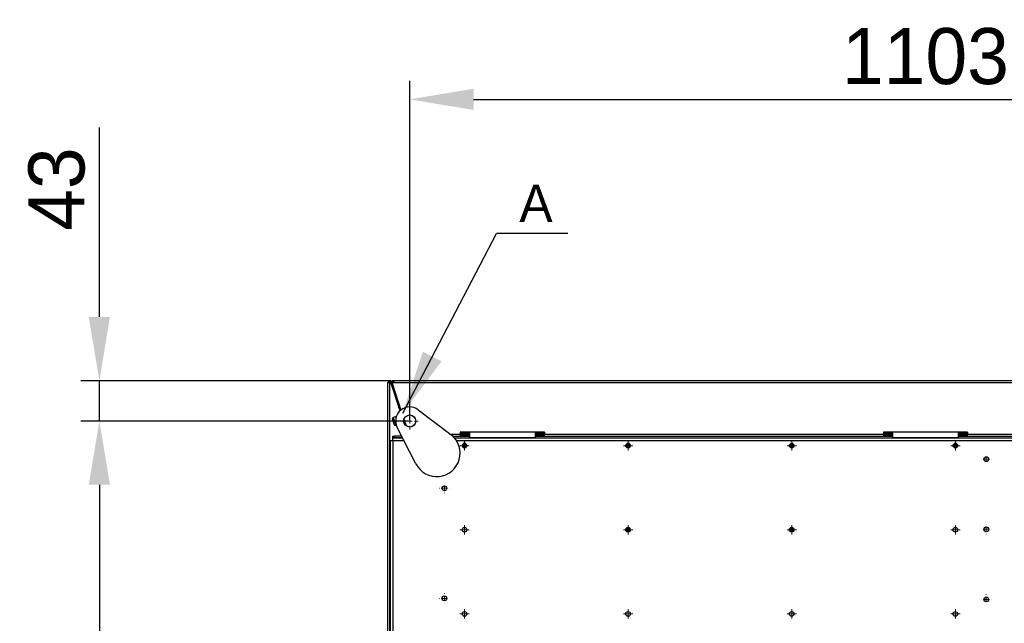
# Model space of a CAD drawing. Header units: millimetres. Extents: x 0 to 39025, y -31299 to 8400.
# Tile 60 of 206: x 13810 to 14863, y -26730 to -26084. Entities that reach past the tile are written whole.
import ezdxf

# ---------------------------------------------------------------- set-up
doc = ezdxf.new("R2010")
doc.units = ezdxf.units.MM
doc.header["$PDSIZE"] = -1
doc.layers.add('ANOTACIJE', color=7, linetype='Continuous')
doc.layers.add('DIMENZIJE', color=4, linetype='Continuous')
doc.styles.add('SLDTEXTSTYLE1', font='Montserrat-Regular.ttf')
doc.styles.add('SLDTEXTSTYLE6', font='txt')
doc.styles.get("Standard").update_dxf_attribs({"font": 'Montserrat-Regular.ttf'})
doc.dimstyles.new('SLDDIMSTYLE0', dxfattribs={"dimtxt": 3, "dimasz": 3.414889, "dimexe": 0, "dimexo": 0.0625, "dimgap": 0.75, "dimtad": 1, "dimdec": 0, "dimlfac": 20, "dimrnd": 1e-09, "dimzin": 12, "dimdsep": 46, "dimtxsty": 'SLDTEXTSTYLE6', "dimsah": 1, "dimcen": 0.09, "dimadec": 0, "dimazin": 3, "dimtfac": 1, "dimtdec": 0, "dimtofl": 0, "dimtmove": 0, "dimatfit": 3, "dimfxl": 1, "dimfrac": 2, "dimtolj": 1, "dimtzin": 12, "dimarcsym": 0})
doc.dimstyles.new('SLDDIMSTYLE3', dxfattribs={"dimtxt": 0.18, "dimasz": 3.414889, "dimexe": 0, "dimexo": 0.0625, "dimgap": 0, "dimtad": 0, "dimtih": 1, "dimtoh": 1, "dimdec": 0, "dimrnd": 1e-09, "dimzin": 0, "dimdsep": 46, "dimtxsty": 'Standard', "dimsah": 1, "dimcen": 0.09, "dimadec": 0, "dimazin": 0, "dimtfac": 3.414889, "dimtdec": 0, "dimtofl": 0, "dimtmove": 0, "dimatfit": 3, "dimfxl": 1, "dimfrac": 2, "dimtolj": 1, "dimtzin": 0, "dimarcsym": 0})

# ---------------------------------------------------------------- blocks, each defined once
blk = doc.blocks.new('SW_CENTERMARKSYMBOL_40')
at = {"color": 0, "linetype": 'Continuous', "lineweight": 18}
for p, q in [((-2.5, 0), (-4.5, 0)), ((0, 0), (-1.25, 0)), ((0, 2.5), (0, 4.5)), ((0, 0), (0, 1.25)), ((0, 0), (0, -1.25)), ((0, 0), (1.25, 0)), ((2.5, 0), (4.5, 0)), ((0, -2.5), (0, -4.5))]:
    blk.add_line(p, q, dxfattribs=at)
blk = doc.blocks.new('SW_CENTERMARKSYMBOL_48')
at = {"color": 0, "linetype": 'Continuous', "lineweight": 18}
for p, q in [((-2.5, 0), (-2.55, 0)), ((0, 0), (-1.25, 0)), ((0, 2.5), (0, 2.55)), ((0, 0), (0, 1.25)), ((0, 0), (0, -1.25)), ((0, 0), (1.25, 0)), ((2.5, 0), (2.55, 0)), ((0, -2.5), (0, -2.55))]:
    blk.add_line(p, q, dxfattribs=at)
blk = doc.blocks.new('SW_CENTERMARKSYMBOL_49')
at = {"color": 0, "linetype": 'Continuous', "lineweight": 18}
for p, q in [((-2.5, 0), (-2.55, 0)), ((0, 0), (-1.25, 0)), ((0, 2.5), (0, 2.55)), ((0, 0), (0, 1.25)), ((0, 0), (0, -1.25)), ((0, 0), (1.25, 0)), ((2.5, 0), (2.55, 0)), ((0, -2.5), (0, -2.55))]:
    blk.add_line(p, q, dxfattribs=at)
blk = doc.blocks.new('SW_CENTERMARKSYMBOL_50')
at = {"color": 0, "linetype": 'Continuous', "lineweight": 18}
for p, q in [((-2.5, 0), (-2.55, 0)), ((0, 0), (-1.25, 0)), ((0, 2.5), (0, 2.55)), ((0, 0), (0, 1.25)), ((0, 0), (0, -1.25)), ((0, 0), (1.25, 0)), ((2.5, 0), (2.55, 0)), ((0, -2.5), (0, -2.55))]:
    blk.add_line(p, q, dxfattribs=at)
blk = doc.blocks.new('SW_CENTERMARKSYMBOL_55')
at = {"color": 0, "linetype": 'Continuous', "lineweight": 18}
for p, q in [((-2.5, 0), (-2.55, 0)), ((0, 0), (-1.25, 0)), ((0, 2.5), (0, 2.55)), ((0, 0), (0, 1.25)), ((0, 0), (0, -1.25)), ((0, 0), (1.25, 0)), ((2.5, 0), (2.55, 0)), ((0, -2.5), (0, -2.55))]:
    blk.add_line(p, q, dxfattribs=at)
blk = doc.blocks.new('SW_CENTERMARKSYMBOL_56')
at = {"color": 0, "linetype": 'Continuous', "lineweight": 18}
for p, q in [((-2.5, 0), (-2.55, 0)), ((0, 0), (-1.25, 0)), ((0, 2.5), (0, 2.55)), ((0, 0), (0, 1.25)), ((0, 0), (0, -1.25)), ((0, 0), (1.25, 0)), ((2.5, 0), (2.55, 0)), ((0, -2.5), (0, -2.55))]:
    blk.add_line(p, q, dxfattribs=at)
blk = doc.blocks.new('SW_CENTERMARKSYMBOL_74')
at = {"color": 0, "linetype": 'Continuous', "lineweight": 18}
for p, q in [((-1.25, 0), (-2.5, 0)), ((0, 0), (-1.25, 0)), ((0, 1.25), (0, 2.5)), ((0, 0), (0, 1.25)), ((0, 0), (0, -1.25)), ((0, 0), (1.25, 0)), ((1.25, 0), (2.5, 0)), ((0, -1.25), (0, -2.5))]:
    blk.add_line(p, q, dxfattribs=at)
blk = doc.blocks.new('SW_CENTERMARKSYMBOL_79')
at = {"color": 0, "linetype": 'Continuous', "lineweight": 18}
for p, q in [((-1.25, 0), (-2.5, 0)), ((0, 0), (-1.25, 0)), ((0, 1.25), (0, 2.5)), ((0, 0), (0, 1.25)), ((0, 0), (0, -1.25)), ((0, 0), (1.25, 0)), ((1.25, 0), (2.5, 0)), ((0, -1.25), (0, -2.5))]:
    blk.add_line(p, q, dxfattribs=at)
blk = doc.blocks.new('SW_CENTERMARKSYMBOL_80')
at = {"color": 0, "linetype": 'Continuous', "lineweight": 18}
for p, q in [((-1.25, 0), (-2.5, 0)), ((0, 0), (-1.25, 0)), ((0, 1.25), (0, 2.5)), ((0, 0), (0, 1.25)), ((0, 0), (0, -1.25)), ((0, 0), (1.25, 0)), ((1.25, 0), (2.5, 0)), ((0, -1.25), (0, -2.5))]:
    blk.add_line(p, q, dxfattribs=at)
blk = doc.blocks.new('SW_CENTERMARKSYMBOL_81')
at = {"color": 0, "linetype": 'Continuous', "lineweight": 18}
for p, q in [((-1.25, 0), (-2.5, 0)), ((0, 0), (-1.25, 0)), ((0, 1.25), (0, 2.5)), ((0, 0), (0, 1.25)), ((0, 0), (0, -1.25)), ((0, 0), (1.25, 0)), ((1.25, 0), (2.5, 0)), ((0, -1.25), (0, -2.5))]:
    blk.add_line(p, q, dxfattribs=at)
blk = doc.blocks.new('SW_CENTERMARKSYMBOL_86')
at = {"color": 0, "linetype": 'Continuous', "lineweight": 18}
for p, q in [((-1.25, 0), (-2.5, 0)), ((0, 0), (-1.25, 0)), ((0, 1.25), (0, 2.5)), ((0, 0), (0, 1.25)), ((0, 0), (0, -1.25)), ((0, 0), (1.25, 0)), ((1.25, 0), (2.5, 0)), ((0, -1.25), (0, -2.5))]:
    blk.add_line(p, q, dxfattribs=at)
blk = doc.blocks.new('SW_CENTERMARKSYMBOL_87')
at = {"color": 0, "linetype": 'Continuous', "lineweight": 18}
for p, q in [((-1.25, 0), (-2.5, 0)), ((0, 0), (-1.25, 0)), ((0, 1.25), (0, 2.5)), ((0, 0), (0, 1.25)), ((0, 0), (0, -1.25)), ((0, 0), (1.25, 0)), ((1.25, 0), (2.5, 0)), ((0, -1.25), (0, -2.5))]:
    blk.add_line(p, q, dxfattribs=at)
blk = doc.blocks.new('SW_CENTERMARKSYMBOL_88')
at = {"color": 0, "linetype": 'Continuous', "lineweight": 18}
for p, q in [((-1.25, 0), (-2.5, 0)), ((0, 0), (-1.25, 0)), ((0, 1.25), (0, 2.5)), ((0, 0), (0, 1.25)), ((0, 0), (0, -1.25)), ((0, 0), (1.25, 0)), ((1.25, 0), (2.5, 0)), ((0, -1.25), (0, -2.5))]:
    blk.add_line(p, q, dxfattribs=at)
blk = doc.blocks.new('SW_CENTERMARKSYMBOL_89')
at = {"color": 0, "linetype": 'Continuous', "lineweight": 18}
for p, q in [((-1.25, 0), (-2.5, 0)), ((0, 0), (-1.25, 0)), ((0, 1.25), (0, 2.5)), ((0, 0), (0, 1.25)), ((0, 0), (0, -1.25)), ((0, 0), (1.25, 0)), ((1.25, 0), (2.5, 0)), ((0, -1.25), (0, -2.5))]:
    blk.add_line(p, q, dxfattribs=at)
blk = doc.blocks.new('SW_CENTERMARKSYMBOL_90')
at = {"color": 0, "linetype": 'Continuous', "lineweight": 18}
for p, q in [((-1.25, 0), (-2.5, 0)), ((0, 0), (-1.25, 0)), ((0, 1.25), (0, 2.5)), ((0, 0), (0, 1.25)), ((0, 0), (0, -1.25)), ((0, 0), (1.25, 0)), ((1.25, 0), (2.5, 0)), ((0, -1.25), (0, -2.5))]:
    blk.add_line(p, q, dxfattribs=at)
blk = doc.blocks.new('SW_CENTERMARKSYMBOL_91')
at = {"color": 0, "linetype": 'Continuous', "lineweight": 18}
for p, q in [((-1.25, 0), (-2.5, 0)), ((0, 0), (-1.25, 0)), ((0, 1.25), (0, 2.5)), ((0, 0), (0, 1.25)), ((0, 0), (0, -1.25)), ((0, 0), (1.25, 0)), ((1.25, 0), (2.5, 0)), ((0, -1.25), (0, -2.5))]:
    blk.add_line(p, q, dxfattribs=at)
blk = doc.blocks.new('SW_CENTERMARKSYMBOL_92')
at = {"color": 0, "linetype": 'Continuous', "lineweight": 18}
for p, q in [((-1.25, 0), (-2.5, 0)), ((0, 0), (-1.25, 0)), ((0, 1.25), (0, 2.5)), ((0, 0), (0, 1.25)), ((0, 0), (0, -1.25)), ((0, 0), (1.25, 0)), ((1.25, 0), (2.5, 0)), ((0, -1.25), (0, -2.5))]:
    blk.add_line(p, q, dxfattribs=at)
blk = doc.blocks.new('SW_CENTERMARKSYMBOL_93')
at = {"color": 0, "linetype": 'Continuous', "lineweight": 18}
for p, q in [((-1.25, 0), (-2.5, 0)), ((0, 0), (-1.25, 0)), ((0, 1.25), (0, 2.5)), ((0, 0), (0, 1.25)), ((0, 0), (0, -1.25)), ((0, 0), (1.25, 0)), ((1.25, 0), (2.5, 0)), ((0, -1.25), (0, -2.5))]:
    blk.add_line(p, q, dxfattribs=at)
blk = doc.blocks.new('Adapt 2 S (spodaj)')
at = {"linetype": 'Continuous', "lineweight": 25}
for p, q in [((0, 97), (0, 713)), ((0, 713), (2.1, 713)), ((2, 713.3), (2.9, 713.4)), ((2.9, 713.4), (2, 713.3)), ((2, 713.3), (2, 713.3)), ((2, 713), (2, 713.3)), ((2.1, 101.2), (2.1, 713)), ((3, 713.3), (3.9, 713.6)), ((3, 713.3), (11.7, 686.3)), ((3.9, 713.6), (12.7, 686.6)), ((3.9, 713.6), (3.9, 713.6)), ((3.9, 713.6), (3.9, 713.6)), ((3.9, 713.6), (13.8, 683.3)), ((4.4, 712.1), (4.5, 712.1)), ((4.4, 712.1), (4.5, 712.1)), ((4.4, 712.1), (4.5, 712.1)), ((4.5, 715), (6.5, 715)), ((4.5, 715), (4.5, 712.9)), ((4.5, 712.9), (4.5, 712.1)), ((4.5, 712.1), (4.8, 711.8)), ((4.5, 712.1), (4.7, 712.1)), ((5, 711.3), (4.5, 711.7)), ((5, 711.2), (4.5, 711.7)), ((6.5, 713), (4.6, 712.4)), ((4.6, 712.4), (14, 683.5)), ((5.5, 712.9), (5.9, 712.9)), ((5.9, 712.8), (5.9, 712.8)), ((6.4, 714), (6.3, 713.8)), ((6.5, 715), (1143.5, 715)), ((6.5, 715), (6.5, 713)), ((6.5, 713), (1143.5, 713)), ((11.7, 686.3), (12.7, 686.6)), ((12.3, 684.4), (11.7, 686.3)), ((13.3, 684.7), (12.3, 684.4)), ((12.7, 686.6), (13.3, 684.7)), ((13.3, 684.7), (13.8, 683.3)), ((5.8, 675.4), (4.8, 674.3)), ((4.8, 674.3), (6.9, 667.7)), ((9.1, 676.5), (5.8, 675.4)), ((5.8, 675.4), (8.4, 667.4)), ((9.1, 676.4), (9.1, 676.5)), ((12.3, 684.4), (12.9, 682.6)), ((32.5, 683.8), (67.4, 657.3)), ((8.4, 667.4), (6.9, 667.7)), ((6.9, 667.7), (7, 667.2)), ((7, 667.2), (8.6, 666.9)), ((9, 667.6), (8.4, 667.4)), ((8.4, 667.4), (8.6, 666.9)), ((8.6, 666.9), (9.2, 667.1)), ((30.1, 625.9), (10.1, 665)), ((17, 673.2), (19.1, 667)), ((17, 673.2), (19.1, 667)), ((17.2, 673.7), (19.5, 666.6)), ((17.2, 673.7), (19.5, 666.6)), ((5.2, 653.9), (5.2, 655.4)), ((5.2, 655.4), (7.2, 655.4)), ((7.2, 653.9), (5.2, 653.9)), ((5.2, 650.8), (5.2, 653.6)), ((15.9, 653.6), (5.2, 653.6)), ((7.2, 655.4), (7.2, 653.9)), ((14.9, 655.4), (7.2, 655.4)), ((15.7, 653.9), (7.2, 653.9)), ((14.2, 656.8), (14.2, 656.3)), ((14.2, 655.4), (14.2, 656.3)), ((14.2, 656.3), (14.5, 656.3)), ((14.2, 653.6), (14.2, 653.9)), ((66.9, 657.7), (77.4, 657.7)), ((69.3, 655.7), (77.4, 655.7)), ((1078.7, 653.6), (71.3, 653.6)), ((167.4, 659.7), (77.4, 659.7)), ((77.4, 659.7), (77.4, 657.7)), ((77.4, 658.7), (87.4, 658.7)), ((77.4, 657.7), (77.4, 655.7)), ((77.4, 657.3), (87.4, 657.3)), ((87.4, 657.3), (77.4, 657.3)), ((77.4, 656.7), (87.4, 656.7)), ((77.4, 655.7), (87.4, 655.7)), ((87.4, 659.7), (87.4, 653.9)), ((157.4, 653.9), (87.4, 653.9)), ((87.4, 653.9), (87.4, 653.6)), ((157.4, 659.7), (157.4, 653.9)), ((157.4, 658.7), (167.4, 658.7)), ((157.4, 657.3), (167.4, 657.3)), ((167.4, 657.3), (157.4, 657.3)), ((157.4, 656.7), (167.4, 656.7)), ((157.4, 655.7), (167.4, 655.7)), ((157.4, 653.9), (157.4, 653.6)), ((167.4, 659.7), (167.4, 657.7)), ((167.4, 657.7), (530, 657.7)), ((167.4, 655.7), (167.4, 657.7)), ((167.4, 655.7), (530, 655.7)), ((620, 659.7), (530, 659.7)), ((530, 659.7), (530, 657.7)), ((530, 658.7), (540, 658.7)), ((530, 657.7), (530, 655.7)), ((530, 657.3), (540, 657.3)), ((540, 657.3), (530, 657.3)), ((530, 656.7), (540, 656.7)), ((530, 655.7), (540, 655.7)), ((540, 653.9), (540, 659.7)), ((610, 653.9), (540, 653.9)), ((540, 653.6), (540, 653.9)), ((610, 659.7), (610, 653.9)), ((610, 658.7), (620, 658.7)), ((610, 657.3), (620, 657.3)), ((620, 657.3), (610, 657.3)), ((610, 656.7), (620, 656.7)), ((610, 655.7), (620, 655.7)), ((610, 653.9), (610, 653.6)), ((620, 659.7), (620, 657.7)), ((620, 655.7), (620, 657.7)), ((620, 657.7), (691.1, 657.7)), ((620, 655.7), (691.1, 655.7)), ((2.4, 650.8), (5.2, 650.8)), ((2.4, 650.8), (2.4, 222.4)), ((5.2, 650.8), (17.3, 650.8)), ((5.2, 650.8), (5.2, 257)), ((73.4, 650.8), (1076.6, 650.8)), ((84.5, 645.3), (79.5, 645.3)), ((84.2, 644.3), (79.8, 644.3)), ((79.9, 646.8), (84.1, 646.8)), ((83.3, 647.6), (80.7, 647.6)), ((259.5, 645.3), (254.5, 645.3)), ((259.2, 644.3), (254.8, 644.3)), ((254.9, 646.8), (259.1, 646.8)), ((258.3, 647.6), (255.7, 647.6)), ((434.5, 645.3), (429.5, 645.3)), ((434.2, 644.3), (429.8, 644.3)), ((429.9, 646.8), (434.1, 646.8)), ((433.3, 647.6), (430.7, 647.6)), ((609.5, 645.3), (604.5, 645.3)), ((609.2, 644.3), (604.8, 644.3)), ((604.9, 646.8), (609.1, 646.8)), ((608.3, 647.6), (605.7, 647.6)), ((2.1, 600.4), (2.4, 600.4)), ((254.8, 556.6), (259.2, 556.6)), ((254.8, 554.2), (259.2, 554.2)), ((429.8, 556.6), (434.2, 556.6)), ((429.8, 554.2), (434.2, 554.2)), ((2.4, 520.4), (2.1, 520.4))]:
    blk.add_line(p, q, dxfattribs=at)
for centre, radius in [((23.4, 671.8), 6.5), ((82, 645.4), 2.5), ((257, 645.4), 2.5), ((432, 645.4), 2.5), ((607, 645.4), 2.5), ((640.1, 630.9), 2.6), ((60.5, 599.8), 2.6), ((640.1, 555.9), 2.6), ((82, 555.4), 2.5), ((257, 555.4), 2.5), ((432, 555.4), 2.5), ((607, 555.4), 2.5), ((60.5, 482), 2.6), ((640.1, 480.9), 2.6), ((82, 465.4), 2.5), ((257, 465.4), 2.5), ((432, 465.4), 2.5), ((607, 465.4), 2.5)]:
    blk.add_circle(centre, radius, dxfattribs=at)
for centre, radius, start, end in [((2, 713), 2, 18, 180), ((2, 713), 1, 18, 180), ((7.4, 712.8), 1.48, 127.655, 178.8039), ((7.5, 712.1), 1.66, 126.3292, 155.9235), ((23.4, 671.8), 15, 52.8396, 207.1604), ((52.3, 637.3), 25, 207.1604, 52.8396)]:
    blk.add_arc(centre, radius, start, end, dxfattribs=at)
for points, knots in [([(2, 713.3), (1.7, 713.3), (1.4, 713.2), (1.1, 713.2), (1, 713.2)], [0, 0, 0, 0, 0.77446, 1, 1, 1, 1]), ([(2, 713.3), (1.7, 713.2), (1.5, 713.2), (1.1, 713.1), (1, 713), (1, 713)], [0, 0, 0, 0, 0.5, 0.5, 1, 1, 1, 1]), ([(4.6, 712.4), (4.5, 712.7), (4.5, 713), (4.6, 713.6), (4.7, 713.9), (5.1, 714.4), (5.3, 714.6), (5.9, 714.9), (6.2, 715), (6.5, 715)], [0, 0, 0, 0, 0.25, 0.25, 0.5, 0.5, 0.75, 0.75, 1, 1, 1, 1]), ([(6.5, 714), (6.4, 714), (6.2, 713.9), (5.9, 713.8), (5.8, 713.7), (5.6, 713.4), (5.6, 713.3), (5.5, 713), (5.5, 712.8), (5.6, 712.7)], [0, 0, 0, 0, 0.25, 0.25, 0.5, 0.5, 0.75, 0.75, 1, 1, 1, 1])]:
    blk.add_open_spline(points, degree=3, knots=knots, dxfattribs=at)
at = {"linetype": 'Continuous', "lineweight": 0, "xscale": 2, "yscale": 2, "zscale": 2}
for name, p in [('SW_CENTERMARKSYMBOL_40', (23.4, 671.8)), ('SW_CENTERMARKSYMBOL_92', (82, 645.4)), ('SW_CENTERMARKSYMBOL_90', (257, 645.4)), ('SW_CENTERMARKSYMBOL_88', (432, 645.4)), ('SW_CENTERMARKSYMBOL_86', (607, 645.4)), ('SW_CENTERMARKSYMBOL_48', (640.1, 630.9)), ('SW_CENTERMARKSYMBOL_55', (60.5, 599.8)), ('SW_CENTERMARKSYMBOL_93', (82, 555.4)), ('SW_CENTERMARKSYMBOL_91', (257, 555.4)), ('SW_CENTERMARKSYMBOL_89', (432, 555.4)), ('SW_CENTERMARKSYMBOL_87', (607, 555.4)), ('SW_CENTERMARKSYMBOL_49', (640.1, 555.9)), ('SW_CENTERMARKSYMBOL_56', (60.5, 482)), ('SW_CENTERMARKSYMBOL_50', (640.1, 480.9)), ('SW_CENTERMARKSYMBOL_74', (82, 465.4)), ('SW_CENTERMARKSYMBOL_81', (257, 465.4)), ('SW_CENTERMARKSYMBOL_80', (432, 465.4)), ('SW_CENTERMARKSYMBOL_79', (607, 465.4))]:
    blk.add_blockref(name, p, dxfattribs=at)
blk = doc.blocks.new('*D183')
at = {"layer": 'Defpoints', "color": 0, "transparency": 16777216}
for p in [(15329.9, -26169.1), (14226.7, -26513.3), (15329.9, -26513.3)]:
    blk.add_point(p, dxfattribs=at)
at = {"layer": 'DIMENZIJE', "color": 0, "lineweight": -2, "transparency": 16777216}
for p, q in [((14226.7, -26512.1), (14226.7, -26149.1)), ((15329.9, -26512.1), (15329.9, -26149.1)), ((14295, -26169.1), (15261.6, -26169.1))]:
    blk.add_line(p, q, dxfattribs=at)
at = {"layer": 'DIMENZIJE', "color": 0, "transparency": 16777216}
for points in [[(14295, -26157.7), (14295, -26180.4), (14226.7, -26169.1)], [(15261.6, -26157.7), (15261.6, -26180.4), (15329.9, -26169.1)]]:
    blk.add_solid(points, dxfattribs=at)
at = {"layer": 'DIMENZIJE', "color": 0, "transparency": 16777216, "insert": (14778.3, -26123.2), "char_height": 60, "attachment_point": 5, "style": 'SLDTEXTSTYLE6'}
blk.add_mtext('\\A1;1103', dxfattribs=at)
blk = doc.blocks.new('*D186')
at = {"layer": 'Defpoints', "color": 0, "transparency": 16777216}
for p in [(14226.7, -26513.3), (13894.8, -27142), (14226.7, -27142)]:
    blk.add_point(p, dxfattribs=at)
at = {"layer": 'DIMENZIJE', "color": 0, "lineweight": -2, "transparency": 16777216}
for p, q in [((14225.4, -26513.3), (13874.8, -26513.3)), ((13894.8, -26581.6), (13894.8, -27073.7)), ((14225.4, -27142), (13874.8, -27142))]:
    blk.add_line(p, q, dxfattribs=at)
at = {"layer": 'DIMENZIJE', "color": 0, "transparency": 16777216}
for points in [[(13883.4, -26581.6), (13906.2, -26581.6), (13894.8, -26513.3)], [(13883.4, -27073.7), (13906.2, -27073.7), (13894.8, -27142)]]:
    blk.add_solid(points, dxfattribs=at)
at = {"layer": 'DIMENZIJE', "color": 0, "transparency": 16777216, "insert": (13848.9, -26827.7), "char_height": 60, "attachment_point": 5, "rotation": 90, "style": 'SLDTEXTSTYLE6'}
blk.add_mtext('\\A1;629', dxfattribs=at)
blk = doc.blocks.new('*D187')
at = {"layer": 'Defpoints', "color": 0, "transparency": 16777216}
for p in [(14207.8, -26470.2), (13894.8, -26513.3), (14226.7, -26513.3)]:
    blk.add_point(p, dxfattribs=at)
at = {"layer": 'DIMENZIJE', "color": 0, "lineweight": -2, "transparency": 16777216}
for p, q in [((13894.8, -26401.9), (13894.8, -26199.2)), ((14206.5, -26470.2), (13874.8, -26470.2)), ((13894.8, -26513.3), (13894.8, -26470.2)), ((14225.4, -26513.3), (13874.8, -26513.3)), ((13894.8, -26581.6), (13894.8, -26649.9))]:
    blk.add_line(p, q, dxfattribs=at)
at = {"layer": 'DIMENZIJE', "color": 0, "transparency": 16777216}
for points in [[(13883.4, -26401.9), (13906.1, -26401.9), (13894.8, -26470.2)], [(13883.4, -26581.6), (13906.1, -26581.6), (13894.8, -26513.3)]]:
    blk.add_solid(points, dxfattribs=at)
at = {"layer": 'DIMENZIJE', "color": 0, "transparency": 16777216, "insert": (13849.3, -26265.1), "char_height": 60, "attachment_point": 5, "rotation": 90, "style": 'SLDTEXTSTYLE6'}
blk.add_mtext('\\A1;43', dxfattribs=at)

msp = doc.modelspace()

# ---------------------------------------------------------------- linework, layer by layer
msp.add_circle((14226.7, -26513.3), 6.48)
at = {"layer": 'ANOTACIJE', "color": 0}
msp.add_line((14395.9, -26312.6), (14319.4, -26312.6), dxfattribs=at)

# ---------------------------------------------------------------- block references
at = {"color": 1}
msp.add_blockref('Adapt 2 S (spodaj)', (14203.3, -27185.1), dxfattribs=at)

# ---------------------------------------------------------------- texts
at = {"layer": 'ANOTACIJE', "color": 0, "insert": (14343.9, -26260.4), "char_height": 40, "attachment_point": 1, "style": 'SLDTEXTSTYLE1'}
msp.add_mtext('A', dxfattribs=at)

# ---------------------------------------------------------------- dimensions: what is measured, and where the dimension line sits
at = {"layer": 'DIMENZIJE'}
dim = msp.add_linear_dim(base=(15329.9, -26169.1), p1=(14226.7, -26513.3), p2=(15329.9, -26513.3), dimstyle='SLDDIMSTYLE0', override={"dimscale": 20, "dimexe": 1, "dimlfac": 1, "dimdle": 1, "dimtofl": 1}, dxfattribs=at)
dim.commit()
dim.dimension.update_dxf_attribs({"geometry": '*D183', "text_midpoint": (14778.3, -26123.2)})
dim = msp.add_linear_dim(base=(13894.8, -26513.3), p1=(14207.8, -26470.2), p2=(14226.7, -26513.3), angle=90, dimstyle='SLDDIMSTYLE0', override={"dimscale": 20, "dimexe": 1, "dimlfac": 1, "dimdle": 1, "dimtofl": 1}, dxfattribs=at)
dim.commit()
dim.dimension.update_dxf_attribs({"geometry": '*D187', "text_midpoint": (13894.8, -26265.1), "dimtype": 160})
dim = msp.add_linear_dim(base=(13894.8, -27142), p1=(14226.7, -26513.3), p2=(14226.7, -27142), angle=90, dimstyle='SLDDIMSTYLE0', override={"dimscale": 20, "dimexe": 1, "dimlfac": 1, "dimdle": 1, "dimtofl": 1}, dxfattribs=at)
dim.commit()
dim.dimension.update_dxf_attribs({"geometry": '*D186', "text_midpoint": (13848.9, -26827.7)})

# ---------------------------------------------------------------- leaders
at = {"layer": 'ANOTACIJE', "color": 7}
msp.add_leader([(14219.2, -26504.8), (14319.4, -26312.6)], dimstyle='SLDDIMSTYLE3', override={"dimscale": 20}, dxfattribs=at)

doc.saveas('drawing.dxf')
